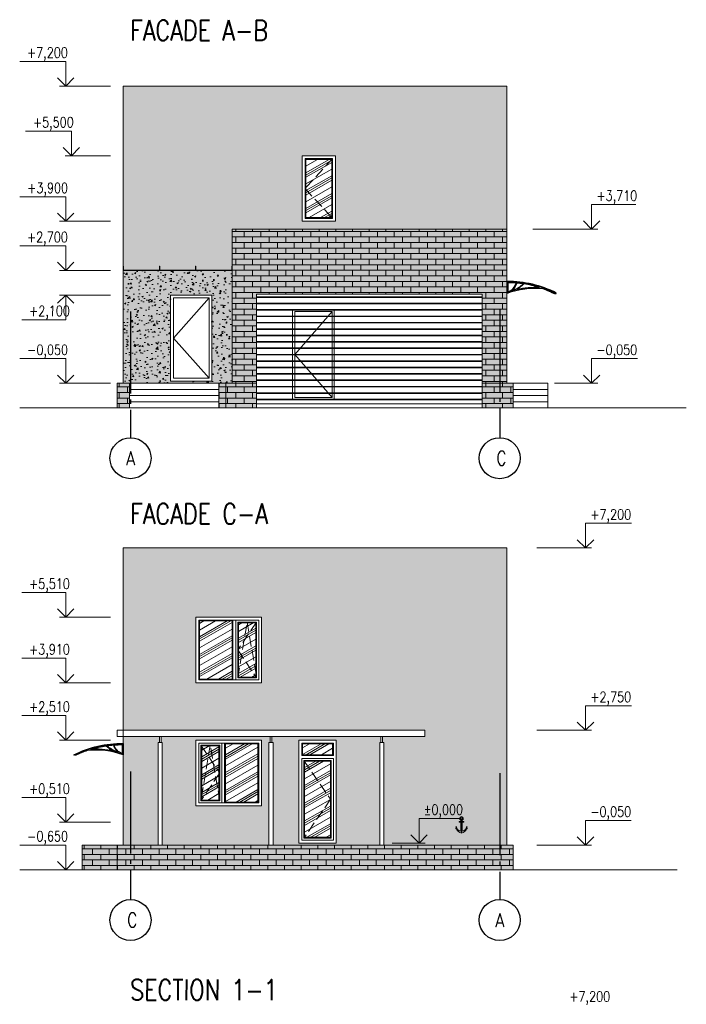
# Model space of a CAD drawing. Header units: millimetres. Extents: x 53645 to 137188, y 78097 to 135542.
# Tile 179 of 256: x 88493 to 104742, y 111525 to 135542. Entities that reach past the tile are written whole.
import ezdxf

# ---------------------------------------------------------------- set-up
doc = ezdxf.new("R2010")
doc.units = ezdxf.units.MM
for name, pattern in [('CONTI', [0]), ('GOST2.303 4', [7, 5, -2, 0]), ('GOST2.303 5', [24, 20, -1.5, 1, -1.5])]:
    doc.linetypes.add(name, pattern=pattern)
doc.layers.add('_METALL CONSTR', color=7, linetype='Continuous', true_color=0x373f43)
doc.layers.add('axis_dim', color=40, linetype='CONTI')
doc.layers.add('wall', color=7, linetype='Continuous')
for name, color, linetype, lineweight in [('doors_windows', 4, 'Continuous', 5), ('hatch', 7, 'Continuous', 5), ('mark', 4, 'Continuous', 15), ('Wall2', 40, 'Continuous', 5)]:
    doc.layers.add(name, color=color, linetype=linetype, lineweight=lineweight)
doc.styles.add('$DDT_AUDIT_GENERATED_(7E2899)_FixedEmptyName', font='ltypeshp.shx')
doc.styles.add('GOST 2.304', font='CS_Gost2304.shx', dxfattribs={"width": 0.8, "oblique": 15})
pattern_1 = [(50, (28734.67, -25969.97), (364.36934, -31.87817), [38.1, -419.1]), (355, (28734.67, -25969.97), (-70.48684, 382.1137), [30.48, -335.2812]), (100.45144, (28765.03, -25972.63), (293.8825, 350.2355), [32.38, -356.1805]), (46.1842, (28734.67, -25868.37), (542.1581, -84.0847), [57.15, -628.65]), (96.63556, (28779.85, -25875.4), (474.8083, 494.8522), [48.57, -534.2712]), (351.18415, (28734.67, -25868.4), (474.8083, 494.8522), [45.72, -502.9195]), (21, (28785.47, -25893.77), (303.2288, -204.5304), [38.1, -419.1]), (326, (28785.47, -25893.77), (123.60406, 368.3759), [30.48, -335.28]), (71.45144, (28810.74, -25910.8), (426.83284, 163.84554), [32.38, -356.1799]), (37.5, (28734.67, -25969.97), (6.17721, 169.11008), [0, -331.216, 0, -340.36, 0, -336.55]), (7.5, (28734.67, -25969.97), (133.63933, 200.36115), [0, -194.056, 0, -323.596, 0, -128.27]), (327.5, (28621.38, -25969.97), (271.18119, -11.45749), [0, -127, 0, -396.24, 0, -525.78]), (317.5, (28570.58, -25969.97), (296.25836, 50.85298), [0, -165.1, 0, -263.144, 0, -373.38])]
pattern_2 = [(0, (28734.67, -25969.97), (0, 135.4836), []), (90, (28734.67, -25969.97), (-203.2, 135.4836), [135.4836, -135.4836])]

# ---------------------------------------------------------------- blocks, each defined once
blk = doc.blocks.new('roof')
at = {"layer": '_METALL CONSTR', "ltscale": 50}
for points in [[(136002, 141584), (136002, 141314, 0.117954), (135129, 141422, 0.032253), (134833, 141296), (134824, 141314, -0.121584)], [(135592, 141537, 0.083647), (135766, 141406, 0.073117), (135212, 141450, -0.039069)], [(135611, 141540, -0.015642), (135766, 141557, 0.17575), (135893, 141372, 0.0051), (135856, 141383, -0.11537)], [(135782, 141558, -0.020051), (135982, 141564), (135982, 141343, 0.00066), (135977, 141344, -0.244155)]]:
    blk.add_lwpolyline(points, format="xyb", close=True, dxfattribs=at)
blk.add_lwpolyline([(136002, 141594), (136007, 141594), (136007, 141314), (136002, 141314)], close=True, dxfattribs=at)
at = {"layer": 'doors_windows', "color": 5, "lineweight": 25, "ltscale": 50}
blk.add_lwpolyline([(136002, 141594), (136002, 141584, 0.123492), (134807, 141305), (134802, 141314, -0.123475)], format="xyb", close=True, dxfattribs=at)

msp = doc.modelspace()

# ---------------------------------------------------------------- hatches: boundary and pattern name
at = {"layer": 'hatch', "ltscale": 75, "true_color": 0xcfd0cf}
h = msp.add_hatch(color=254, dxfattribs=at)
h.paths.add_polyline_path([(100368.8, 133924.5), (91018.8, 133924.5), (91018.8, 129529.5), (91023.8, 129529.5), (91023.8, 129429.5), (91901.3, 129429.5), (91901.3, 129479.5), (91901.3, 129529.5), (91906.3, 129529.5), (91906.3, 129429.5), (92781.3, 129429.5), (92781.3, 129479.5), (92781.3, 129529.5), (92786.3, 129529.5), (92786.3, 129429.5), (93663.8, 129429.5), (93663.8, 129479.5), (93663.8, 129529.5), (93668.8, 130434.5), (100368.8, 130434.5)])
h.paths.add_polyline_path([(96188.8, 132224.5), (96188.8, 130624.5), (95378.8, 130624.5), (95378.8, 132224.5)], flags=16)
at = {"layer": 'hatch', "ltscale": 75}
h = msp.add_hatch(dxfattribs=at)
h.set_pattern_fill('AR-CONC', color=252, scale=2, style=0)
h.set_pattern_definition(pattern_1)
h.paths.add_polyline_path([(100368.8, 133924.5), (91018.8, 133924.5), (91018.8, 129529.5), (91023.8, 129529.5), (91023.8, 129429.5), (91901.3, 129429.5), (91901.3, 129479.5), (91901.3, 129529.5), (91906.3, 129529.5), (91906.3, 129429.5), (92781.3, 129429.5), (92781.3, 129479.5), (92781.3, 129529.5), (92786.3, 129529.5), (92786.3, 129429.5), (93663.8, 129429.5), (93663.8, 129479.5), (93663.8, 129529.5), (93668.8, 130434.5), (100368.8, 130434.5)])
h.paths.add_polyline_path([(96188.8, 132244.5), (96188.8, 130624.5), (95378.8, 130624.5), (95378.8, 132244.5)], flags=16)
at = {"layer": 'hatch', "ltscale": 50, "true_color": 0xb0cfd8}
h = msp.add_hatch(dxfattribs=at)
h.set_pattern_fill('PLASTI', color=9, scale=1500, angle=30, style=0)
h.set_pattern_definition([(30, (76590, -2611.1), (-187.5, 324.7595), []), (30, (76566.54, -2570.5), (-187.5, 324.7595), []), (30, (76543.1, -2529.9), (-187.5, 324.7595), []), (30, (76472.8, -2408.1), (-187.5, 324.7595), [])])
h.paths.add_polyline_path([(95468.8, 132154.5), (96098.8, 132154.5), (96098.8, 130714.5), (95468.8, 130714.5)])
at = {"layer": 'hatch', "ltscale": 75, "true_color": 0x3f3a3a}
for points in [[(93668.8, 130434.5), (100368.8, 130434.5), (100368.8, 126674.5), (99768.8, 126674.5), (99768.8, 128844.5), (94268.8, 128844.5), (94268.8, 126674.5), (93668.8, 126674.5)], [(90018.8, 115408.4), (100518.8, 115408.4), (100518.8, 114808.4), (90018.8, 114808.4)]]:
    msp.add_hatch(color=250, dxfattribs=at).paths.add_polyline_path(points)
at = {"layer": 'hatch', "ltscale": 75}
h = msp.add_hatch(dxfattribs=at)
h.set_pattern_fill('AR-BRSTD', color=8, scale=2, style=0)
h.set_pattern_definition(pattern_2)
h.paths.add_polyline_path([(93668.8, 130434.5), (100368.8, 130434.5), (100368.8, 126674.5), (99768.8, 126674.5), (99768.8, 128844.5), (94268.8, 128844.5), (94268.8, 126674.5), (93668.8, 126674.5)])
at = {"layer": 'hatch', "ltscale": 75, "true_color": 0xcfd0cf}
h = msp.add_hatch(color=254, dxfattribs=at)
h.paths.add_polyline_path([(93668.8, 129424.5), (91018.8, 129424.5), (91018.8, 126674.5), (91168.8, 126674.5), (93668.8, 126674.5)])
h.paths.add_polyline_path([(92168.8, 128824.5), (93178.8, 128824.5), (93178.8, 126724.5), (92168.8, 126724.5)], flags=16)
at = {"layer": 'hatch', "ltscale": 75}
h = msp.add_hatch(dxfattribs=at)
h.set_pattern_fill('AR-CONC', color=252, scale=2, style=0)
h.set_pattern_definition(pattern_1)
h.paths.add_polyline_path([(93668.8, 129424.5), (91018.8, 129424.5), (91018.8, 126674.5), (91168.8, 126674.5), (93668.8, 126674.5)])
h.paths.add_polyline_path([(92168.8, 128848.5), (93178.8, 128848.5), (93178.8, 126724.5), (92168.8, 126724.5)], flags=16)
h = msp.add_hatch(dxfattribs=at)
h.set_pattern_fill('JIS_LC_8A', color=252, scale=20, angle=315, style=0)
h.set_pattern_definition([(0, (28734.67, -25969.97), (6e-14, 156), []), (0, (28748.81, -25984.12), (6e-14, 156), [])])
h.paths.add_polyline_path([(94268.8, 126174.5), (99768.8, 126174.5), (99768.8, 128844.5), (94268.8, 128844.5)])
at = {"layer": 'hatch', "ltscale": 75, "true_color": 0x3f3a3a}
h = msp.add_hatch(color=250, dxfattribs=at)
h.paths.add_polyline_path([(99768.8, 126674.5), (100518.8, 126674.5), (100518.8, 126074.5), (99768.8, 126074.5)])
h.paths.add_polyline_path([(93348.9, 126674.5), (94268.8, 126674.5), (94268.8, 126074.5), (93348.9, 126074.5)])
h.paths.add_polyline_path([(91168.8, 126674.5), (90868.8, 126674.5), (90868.8, 126074.5), (91168.8, 126074.5)])
at = {"layer": 'hatch', "ltscale": 75, "true_color": 0x2e2e2e}
h = msp.add_hatch(dxfattribs=at)
h.set_pattern_fill('AR-BRSTD', color=250, scale=2, style=0)
h.set_pattern_definition(pattern_2)
h.paths.add_polyline_path([(99768.8, 126674.5), (100518.8, 126674.5), (100518.8, 126074.5), (99768.8, 126074.5)])
h.paths.add_polyline_path([(93348.9, 126674.5), (94268.8, 126674.5), (94268.8, 126074.5), (93348.9, 126074.5)])
h.paths.add_polyline_path([(91168.8, 126674.5), (90868.8, 126674.5), (90868.8, 126074.5), (91168.8, 126074.5)])
at = {"layer": 'hatch', "ltscale": 75, "true_color": 0xcfd0cf}
h = msp.add_hatch(color=254, dxfattribs=at)
h.paths.add_polyline_path([(96208.8, 117968.4), (96208.8, 115458.4), (95298.8, 115458.4), (95298.8, 117968.4)], flags=16)
h.paths.add_polyline_path([(94388.8, 119368.4), (92788.8, 119368.4), (92788.8, 120968.4), (94388.8, 120968.4)], flags=16)
h.paths.add_polyline_path([(94388.8, 117968.4), (94388.8, 116368.4), (92788.8, 116368.4), (92788.8, 117968.4)], flags=16)
h.paths.add_polyline_path([(97298.8, 118058.4), (97298.8, 118058.4), (97338.8, 118058.4), (97338.8, 117908.4), (97368.8, 117908.4), (97368.8, 115408.4), (100368.8, 115408.4), (100368.8, 122658.4), (91018.8, 122658.4), (91018.8, 118208.4), (98368.8, 118208.4), (98368.8, 118058.4), (97338.8, 118058.4)])
h.paths.add_polyline_path([(91898.4, 117908.4), (91898.4, 118058.4), (91938.4, 118058.4), (91938.4, 117908.4)], flags=17)
h.paths.add_polyline_path([(91968.4, 117908.4), (91968.4, 115408.4), (94568.5, 115408.4), (94568.5, 117908.4), (94598.5, 117908.4), (94598.5, 118058.4), (94638.5, 118058.4), (94638.5, 117908.4), (94668.5, 117908.4), (94668.5, 115408.4), (97268.8, 115408.4), (97268.8, 117908.4), (97298.8, 117908.4), (97298.8, 118058.4), (91018.8, 118058.4), (91018.8, 115408.4), (91868.4, 115408.4), (91868.4, 117908.4)])
at = {"layer": 'hatch', "ltscale": 75}
h = msp.add_hatch(dxfattribs=at)
h.set_pattern_fill('AR-CONC', color=252, scale=2, style=0)
h.set_pattern_definition([(50, (75030.08, -37236.07), (364.36934, -31.87817), [38.1, -419.1]), (355, (75030.1, -37236.07), (-70.4868, 382.1137), [30.48, -335.2812]), (100.45144, (75060.45, -37238.72), (293.8825, 350.2355), [32.38, -356.1805]), (46.1842, (75030.1, -37134.47), (542.1581, -84.0847), [57.15, -628.65]), (96.63556, (75075.26, -37141.5), (474.8083, 494.8522), [48.57, -534.2712]), (351.18415, (75030.1, -37134.47), (474.8083, 494.8522), [45.72, -502.9195]), (21, (75080.88, -37159.87), (303.2288, -204.5304), [38.1, -419.1]), (326, (75080.9, -37159.87), (123.6041, 368.3759), [30.48, -335.28]), (71.45144, (75106.15, -37176.9), (426.83284, 163.8455), [32.38, -356.1799]), (37.5, (75030.08, -37236.07), (6.17721, 169.11008), [0, -331.216, 0, -340.36, 0, -336.55]), (7.5, (75030.08, -37236.07), (133.63933, 200.36115), [0, -194.056, 0, -323.596, 0, -128.27]), (327.5, (74916.8, -37236.07), (271.18119, -11.45749), [0, -127, 0, -396.24, 0, -525.78]), (317.5, (74866, -37236.07), (296.25836, 50.85298), [0, -165.1, 0, -263.144, 0, -373.38])])
h.paths.add_polyline_path([(96208.8, 117968.4), (96208.8, 115458.4), (95298.8, 115458.4), (95298.8, 117968.4)], flags=16)
h.paths.add_polyline_path([(94388.8, 119368.4), (92788.8, 119368.4), (92788.8, 120958.4), (94388.8, 120958.4)], flags=16)
h.paths.add_polyline_path([(94388.8, 117968.4), (94388.8, 116368.4), (92788.8, 116368.4), (92788.8, 117968.4)], flags=16)
h.paths.add_polyline_path([(97298.8, 118058.4), (97298.8, 118058.4), (97338.8, 118058.4), (97338.8, 117908.4), (97368.8, 117908.4), (97368.8, 115408.4), (100368.8, 115408.4), (100368.8, 122658.4), (91018.8, 122658.4), (91018.8, 118208.4), (98368.8, 118208.4), (98368.8, 118058.4), (97338.8, 118058.4)])
h.paths.add_polyline_path([(91898.4, 117908.4), (91898.4, 118058.4), (91938.4, 118058.4), (91938.4, 117908.4)], flags=17)
h.paths.add_polyline_path([(91968.4, 117908.4), (91968.4, 115408.4), (94568.5, 115408.4), (94568.5, 117908.4), (94598.5, 117908.4), (94598.5, 118058.4), (94638.5, 118058.4), (94638.5, 117908.4), (94668.5, 117908.4), (94668.5, 115408.4), (97268.8, 115408.4), (97268.8, 117908.4), (97298.8, 117908.4), (97298.8, 118058.4), (91018.8, 118058.4), (91018.8, 115408.4), (91868.4, 115408.4), (91868.4, 117908.4)])
at = {"layer": 'hatch', "ltscale": 50, "true_color": 0xb0cfd8}
h = msp.add_hatch(dxfattribs=at)
h.set_pattern_fill('PLASTI', color=9, scale=1500, angle=30, style=0)
h.set_pattern_definition([(30, (73960, -13947.2), (-187.5, 324.7595), []), (30, (73936.55, -13906.6), (-187.5, 324.7595), []), (30, (73913.1, -13866), (-187.5, 324.7595), []), (30, (73842.8, -13744.2), (-187.5, 324.7595), [])])
h.paths.add_polyline_path([(92878.8, 120878.4), (93668.8, 120878.4), (93668.8, 119458.4), (92878.8, 119458.4)])
h = msp.add_hatch(dxfattribs=at)
h.set_pattern_fill('PLASTI', color=9, scale=1500, angle=30, style=0)
h.set_pattern_definition([(30, (74880, -13997.2), (-187.5, 324.7595), []), (30, (74856.55, -13956.6), (-187.5, 324.7595), []), (30, (74833.1, -13916), (-187.5, 324.7595), []), (30, (74762.8, -13794.2), (-187.5, 324.7595), [])])
h.paths.add_polyline_path([(93828.8, 120828.4), (94248.8, 120828.4), (94248.8, 119508.4), (93828.8, 119508.4)])
h = msp.add_hatch(dxfattribs=at)
h.set_pattern_fill('PLASTI', color=9, scale=1500, angle=30, style=0)
h.set_pattern_definition([(30, (152014.66, 22959.3), (-187.5, 324.7595), []), (30, (151991.22, 22999.88), (-187.5, 324.7595), []), (30, (151967.8, 23040.47), (-187.5, 324.7595), []), (30, (151897.47, 23162.26), (-187.5, 324.7595), [])])
h.paths.add_polyline_path([(93348.8, 117828.4), (92928.8, 117828.4), (92928.8, 116508.4), (93348.8, 116508.4)])
h = msp.add_hatch(dxfattribs=at)
h.set_pattern_fill('PLASTI', color=9, scale=1500, angle=30, style=0)
h.set_pattern_definition([(30, (151094.66, 23009.3), (-187.5, 324.7595), []), (30, (151071.22, 23049.88), (-187.5, 324.7595), []), (30, (151047.8, 23090.47), (-187.5, 324.7595), []), (30, (150977.47, 23212.26), (-187.5, 324.7595), [])])
h.paths.add_polyline_path([(94298.8, 117878.4), (93508.8, 117878.4), (93508.8, 116458.4), (94298.8, 116458.4)])
h = msp.add_hatch(dxfattribs=at)
h.set_pattern_fill('PLASTI', color=9, scale=1500, angle=30, style=0)
h.set_pattern_definition([(30, (76390, -16867.2), (-187.5, 324.7595), []), (30, (76366.55, -16826.6), (-187.5, 324.7595), []), (30, (76343.1, -16786), (-187.5, 324.7595), []), (30, (76272.8, -16664.22), (-187.5, 324.7595), [])])
h.paths.add_polyline_path([(95388.8, 117878.4), (96118.8, 117878.4), (96118.8, 117613.4), (95388.8, 117613.4)])
h = msp.add_hatch(dxfattribs=at)
h.set_pattern_fill('PLASTI', color=9, scale=1500, angle=30, style=0)
h.set_pattern_definition([(30, (76390, -17217.2), (-187.5, 324.7595), []), (30, (76366.55, -17176.6), (-187.5, 324.7595), []), (30, (76343.1, -17136), (-187.5, 324.7595), []), (30, (76272.8, -17014.22), (-187.5, 324.7595), [])])
h.paths.add_polyline_path([(95438.8, 117453.4), (96068.8, 117453.4), (96068.8, 115598.4), (95438.8, 115598.4)])
at = {"layer": 'hatch', "ltscale": 75, "true_color": 0x2e2e2e}
h = msp.add_hatch(dxfattribs=at)
h.set_pattern_fill('AR-BRSTD', color=250, scale=2, style=0)
h.set_pattern_definition([(0, (75030.08, -37236.07), (0, 135.4836), []), (90, (75030.08, -37236.07), (-203.2, 135.4836), [135.4836, -135.4836])])
h.paths.add_polyline_path([(90018.8, 115408.4), (100518.8, 115408.4), (100518.8, 114808.4), (90018.8, 114808.4)])

# ---------------------------------------------------------------- linework, layer by layer
at = {"layer": 'axis_dim', "linetype": 'GOST2.303 5', "lineweight": 25, "ltscale": 100}
for points in [[(91193.8, 128425.7), (91193.8, 125346.2)], [(100193.8, 128467.9), (100193.8, 125346.2)], [(91193.8, 117201.8), (91193.8, 114080.2)], [(100193.8, 117159.6), (100193.8, 114080.2)], [(100193.8, 117159.6), (100193.8, 114080.2)]]:
    msp.add_lwpolyline(points, dxfattribs=at)
at = {"layer": 'axis_dim', "color": 18, "linetype": 'Continuous', "lineweight": 25, "ltscale": 100, "true_color": 0x000000}
for centre in [(91193.8, 124846.2), (100193.8, 124846.2), (91193.8, 113580.2), (100193.8, 113580.2), (100193.8, 113580.2)]:
    msp.add_circle(centre, 500, dxfattribs=at)
at = {"layer": 'doors_windows', "lineweight": 20, "ltscale": 50}
for points in [[(95448.8, 132154.5), (96118.8, 132154.5), (96118.8, 130694.5), (95448.8, 130694.5)], [(95468.8, 132134.5), (96098.8, 132134.5), (96098.8, 130714.5), (95468.8, 130714.5)], [(92858.8, 120898.4), (94318.8, 120898.4), (94318.8, 119438.4), (92858.8, 119438.4)], [(92878.8, 120878.4), (93668.8, 120878.4), (93668.8, 119458.4), (92878.8, 119458.4)], [(93688.8, 120898.4), (93758.8, 120898.4), (93758.8, 119438.4), (93688.8, 119438.4)], [(93808.8, 120848.4), (94268.8, 120848.4), (94268.8, 119488.4), (93808.8, 119488.4)], [(93828.8, 120828.4), (94248.8, 120828.4), (94248.8, 119508.4), (93828.8, 119508.4)], [(94318.8, 117898.4), (92858.8, 117898.4), (92858.8, 116438.4), (94318.8, 116438.4)], [(93368.8, 117848.4), (92908.8, 117848.4), (92908.8, 116488.4), (93368.8, 116488.4)], [(93348.8, 117828.4), (92928.8, 117828.4), (92928.8, 116508.4), (93348.8, 116508.4)], [(93488.8, 117898.4), (93418.8, 117898.4), (93418.8, 116438.4), (93488.8, 116438.4)], [(94298.8, 117878.4), (93508.8, 117878.4), (93508.8, 116458.4), (94298.8, 116458.4)], [(95368.8, 117593.4), (96138.8, 117593.4), (96138.8, 117898.4), (95368.8, 117898.4)], [(95388.8, 117613.4), (96118.8, 117613.4), (96118.8, 117878.4), (95388.8, 117878.4)], [(95368.8, 117523.4), (96138.8, 117523.4), (96138.8, 115528.4), (95368.8, 115528.4)], [(95418.8, 117473.4), (96088.8, 117473.4), (96088.8, 115578.4), (95418.8, 115578.4)], [(95438.8, 117453.4), (96068.8, 117453.4), (96068.8, 115598.4), (95438.8, 115598.4)]]:
    msp.add_lwpolyline(points, close=True, dxfattribs=at)
at = {"layer": 'doors_windows', "linetype": 'GOST2.303 4', "lineweight": 20, "ltscale": 50}
for points in [[(96118.8, 132154.5), (95448.8, 131424.5), (96118.8, 130694.5)], [(94268.8, 120848.4), (93808.8, 120168.4), (94268.8, 119488.4)], [(93808.8, 119488.4), (94038.8, 120848.4), (94268.8, 119488.4)], [(92908.8, 117848.4), (93368.8, 117168.4), (92908.8, 116488.4)], [(93368.8, 116488.4), (93138.8, 117848.4), (92908.8, 116488.4)], [(95418.8, 117473.4), (96068.8, 116525.9), (95418.8, 115578.4)]]:
    msp.add_lwpolyline(points, dxfattribs=at)
at = {"layer": 'mark', "linetype": 'Continuous', "ltscale": 100}
for points in [[(89614.7, 134524.5), (88492.7, 134524.5)], [(89614.7, 133924.5), (89614.7, 134524.5)], [(89614.7, 133924.5), (89414.7, 134124.5)], [(89614.7, 133924.5), (89814.7, 134124.5)], [(90705.8, 133924.5), (89464.7, 133924.5)], [(89753.5, 132824.5), (88636.5, 132824.5)], [(89753.5, 132224.5), (89753.5, 132824.5)], [(89753.5, 132224.5), (89553.5, 132424.5)], [(89753.5, 132224.5), (89953.5, 132424.5)], [(90705.8, 132224.5), (89603.5, 132224.5)], [(89614.7, 131224.5), (88497.7, 131224.5)], [(89614.7, 130624.5), (89614.7, 131224.5)], [(102433.1, 130434.5), (102433.1, 131034.5)], [(102433.1, 131034.5), (103510.1, 131034.5)], [(89614.7, 130624.5), (89414.7, 130824.5)], [(89614.7, 130624.5), (89814.7, 130824.5)], [(90705.8, 130624.5), (89464.7, 130624.5)], [(101001.5, 130434.5), (102583.1, 130434.5)], [(102433.1, 130434.5), (102233.1, 130634.5)], [(102433.1, 130434.5), (102633.1, 130634.5)], [(89614.7, 130024.5), (88492.7, 130024.5)], [(89614.7, 129424.5), (89614.7, 130024.5)], [(89614.7, 129424.5), (89414.7, 129624.5)], [(89614.7, 129424.5), (89814.7, 129624.5)], [(90705.8, 129424.5), (89464.7, 129424.5)], [(89614.7, 128824.5), (89414.7, 128624.5)], [(90705.8, 128824.5), (89464.7, 128824.5)], [(89614.7, 128824.5), (89614.7, 128224.5)], [(89614.7, 128824.5), (89814.7, 128624.5)], [(89614.7, 128224.5), (88542.7, 128224.5)], [(89614.7, 127274.5), (88497.7, 127274.5)], [(89614.7, 126674.5), (89614.7, 127274.5)], [(102433.1, 126674.5), (102433.1, 127274.5)], [(102433.1, 127274.5), (103550.1, 127274.5)], [(89614.7, 126674.5), (89414.7, 126874.5)], [(89614.7, 126674.5), (89814.7, 126874.5)], [(102433.1, 126674.5), (102233.1, 126874.5)], [(102433.1, 126674.5), (102633.1, 126874.5)], [(90705.8, 126674.5), (89464.7, 126674.5)], [(101527.6, 126674.5), (102583.1, 126674.5)], [(102284.5, 122658.4), (102284.5, 123258.4)], [(102284.5, 123258.4), (103406.5, 123258.4)], [(102284.5, 122658.4), (102084.5, 122858.4)], [(102284.5, 122658.4), (102484.5, 122858.4)], [(101098.3, 122658.4), (102434.5, 122658.4)], [(89614.7, 121568.4), (88542.7, 121568.4)], [(89614.7, 120968.4), (89614.7, 121568.4)], [(89614.7, 120968.4), (89414.7, 121168.4)], [(89614.7, 120968.4), (89814.7, 121168.4)], [(90705.8, 120968.4), (89464.7, 120968.4)], [(89614.7, 119968.4), (88542.7, 119968.4)], [(89614.7, 119368.4), (89614.7, 119968.4)], [(89614.7, 119368.4), (89414.7, 119568.4)], [(90705.8, 119368.4), (89464.7, 119368.4)], [(89614.7, 119368.4), (89814.7, 119568.4)], [(102284.5, 118208.4), (102284.5, 118808.4)], [(102284.5, 118808.4), (103406.5, 118808.4)], [(89614.7, 118568.4), (88542.7, 118568.4)], [(89614.7, 117968.4), (89614.7, 118568.4)], [(102284.5, 118208.4), (102084.5, 118408.4)], [(102284.5, 118208.4), (102484.5, 118408.4)], [(89614.7, 117968.4), (89414.7, 118168.4)], [(89614.7, 117968.4), (89814.7, 118168.4)], [(101098.3, 118208.4), (102434.5, 118208.4)], [(90705.8, 117968.4), (89464.7, 117968.4)], [(89614.7, 116568.4), (88542.7, 116568.4)], [(89614.7, 115968.4), (89614.7, 116568.4)], [(89614.7, 115968.4), (89414.7, 116168.4)], [(89614.7, 115968.4), (89814.7, 116168.4)], [(98227.5, 115458.4), (98227.5, 116058.4)], [(98227.5, 116058.4), (99262.5, 116058.4)], [(102284.5, 115408.4), (102284.5, 116008.4)], [(102284.5, 116008.4), (103401.5, 116008.4)], [(90705.8, 115968.4), (89464.7, 115968.4)], [(98227.5, 115458.4), (98027.5, 115658.4)], [(98227.5, 115458.4), (98427.5, 115658.4)], [(102284.5, 115408.4), (102084.5, 115608.4)], [(102284.5, 115408.4), (102484.5, 115608.4)], [(89614.7, 115408.4), (88497.7, 115408.4)], [(89614.7, 114808.4), (89614.7, 115408.4)], [(97569.3, 115458.4), (98377.5, 115458.4)], [(101098.3, 115408.4), (102434.5, 115408.4)], [(89614.7, 114808.4), (89414.7, 115008.4)], [(90705.8, 114808.4), (89464.7, 114808.4)], [(89614.7, 114808.4), (89814.7, 115008.4)]]:
    msp.add_lwpolyline(points, dxfattribs=at)
at = {"layer": 'Wall2', "color": 18, "linetype": 'ByBlock', "ltscale": 3.333333, "true_color": 0x000000}
for points in [[(93668.8, 126674.5), (93668.8, 130434.5), (100368.8, 130434.5), (100368.8, 133924.5), (91018.8, 133924.5), (91018.8, 126674.5)], [(95378.8, 132224.5), (96188.8, 132224.5), (96188.8, 130624.5), (95378.8, 130624.5)], [(95378.8, 132224.5), (96188.8, 132224.5), (96188.8, 130624.5), (95378.8, 130624.5)], [(93668.8, 130434.5), (100368.8, 130434.5), (100368.8, 126674.5), (99768.8, 126674.5), (99768.8, 128844.5), (94268.8, 128844.5), (94268.8, 126674.5), (93668.8, 126674.5)], [(91018.8, 129429.5), (91023.8, 129429.5), (91023.8, 129529.5), (91018.8, 129529.5)], [(91901.3, 129429.5), (91906.3, 129429.5), (91906.3, 129529.5), (91901.3, 129529.5)], [(92781.3, 129429.5), (92786.3, 129429.5), (92786.3, 129529.5), (92781.3, 129529.5)], [(93663.8, 129429.5), (93668.8, 129429.5), (93668.8, 129529.5), (93663.8, 129529.5)], [(91018.8, 129424.5), (93668.8, 129424.5), (93668.8, 129429.5), (91018.8, 129429.5)], [(93178.8, 128824.5), (92168.8, 128824.5), (92168.8, 126724.5), (93178.8, 126724.5)], [(93108.8, 128754.5), (92238.8, 128754.5), (92238.8, 126794.5), (93108.8, 126794.5)], [(94268.8, 126174.5), (99768.8, 126174.5), (99768.8, 128844.5), (94268.8, 128844.5)], [(95146.3, 128474.5), (96156.3, 128474.5), (96156.3, 126274.5), (95146.3, 126274.5)], [(95196.3, 128424.5), (96106.3, 128424.5), (96106.3, 126324.5), (95196.3, 126324.5)], [(91168.8, 126674.5), (90868.8, 126674.5), (90868.8, 126074.5), (91168.8, 126074.5)], [(91168.8, 126674.5), (93348.9, 126674.5), (93348.9, 126524.5), (91168.8, 126524.5)], [(93348.9, 126674.5), (94268.8, 126674.5), (94268.8, 126074.5), (93348.9, 126074.5)], [(93348.9, 126674.5), (94268.8, 126674.5), (94268.8, 126074.5), (93348.9, 126074.5)], [(93518.8, 126674.5), (94268.8, 126674.5), (94268.8, 126074.5), (93518.8, 126074.5)], [(99768.8, 126674.5), (100518.8, 126674.5), (100518.8, 126074.5), (99768.8, 126074.5)], [(99768.8, 126674.5), (100518.8, 126674.5), (100518.8, 126074.5), (99768.8, 126074.5)], [(100518.8, 126674.5), (101368.8, 126674.5), (101368.8, 126524.5), (100518.8, 126524.5)], [(91168.8, 126524.5), (93348.9, 126524.5), (93348.9, 126374.5), (91168.8, 126374.5)], [(91168.8, 126374.5), (93348.9, 126374.5), (93348.9, 126224.5), (91168.8, 126224.5)], [(100518.8, 126524.5), (101368.8, 126524.5), (101368.8, 126374.5), (100518.8, 126374.5)], [(100518.8, 126374.5), (101368.8, 126374.5), (101368.8, 126224.5), (100518.8, 126224.5)], [(91168.8, 126224.5), (93348.9, 126224.5), (93348.9, 126074.5), (91168.8, 126074.5)], [(94268.8, 126174.5), (99768.8, 126174.5), (99768.8, 126074.5), (94268.8, 126074.5)], [(100518.8, 126224.5), (101368.8, 126224.5), (101368.8, 126074.5), (100518.8, 126074.5)], [(91018.8, 115408.4), (100368.8, 115408.4), (100368.8, 122658.4), (91018.8, 122658.4)], [(92788.8, 120968.4), (94388.8, 120968.4), (94388.8, 119368.4), (92788.8, 119368.4)], [(94388.8, 120968.4), (92788.8, 120968.4), (92788.8, 119368.4), (94388.8, 119368.4)], [(90868.8, 118208.4), (98368.8, 118208.4), (98368.8, 118058.4), (90868.8, 118058.4)], [(91898.4, 118058.4), (91938.4, 118058.4), (91938.4, 117908.4), (91898.4, 117908.4)], [(92788.8, 117968.4), (94388.8, 117968.4), (94388.8, 116368.4), (92788.8, 116368.4)], [(92788.8, 117968.4), (94388.8, 117968.4), (94388.8, 116368.4), (92788.8, 116368.4)], [(94598.5, 118058.4), (94638.5, 118058.4), (94638.5, 117908.4), (94598.5, 117908.4)], [(95298.8, 117968.4), (96208.8, 117968.4), (96208.8, 115458.4), (95298.8, 115458.4)], [(95298.8, 117968.4), (96208.8, 117968.4), (96208.8, 115458.4), (95298.8, 115458.4)], [(95298.8, 117968.4), (96208.8, 117968.4), (96208.8, 115458.4), (95298.8, 115458.4)], [(97298.8, 118058.4), (97338.8, 118058.4), (97338.8, 117908.4), (97298.8, 117908.4)], [(91868.4, 117908.4), (91968.4, 117908.4), (91968.4, 115408.4), (91868.4, 115408.4)], [(94568.5, 117908.4), (94668.5, 117908.4), (94668.5, 115408.4), (94568.5, 115408.4)], [(97268.8, 117908.4), (97368.8, 117908.4), (97368.8, 115408.4), (97268.8, 115408.4)], [(90018.8, 115408.4), (90868.8, 115408.4), (90868.8, 114808.4), (90018.8, 114808.4)], [(90018.8, 115408.4), (100518.8, 115408.4), (100518.8, 114808.4), (90018.8, 114808.4)]]:
    msp.add_lwpolyline(points, close=True, dxfattribs=at)
for points in [[(91018.8, 129429.5), (91018.8, 129479.5), (91023.8, 129479.5)], [(91901.3, 129429.5), (91901.3, 129479.5), (91906.3, 129479.5)], [(92781.3, 129429.5), (92781.3, 129479.5), (92786.3, 129479.5)], [(93663.8, 129429.5), (93663.8, 129479.5), (93668.8, 129479.5)], [(93108.8, 128754.5), (92238.8, 127774.5), (93108.8, 126794.5)], [(96106.3, 128424.5), (95196.3, 127374.5), (96106.3, 126324.5)], [(93668.8, 126674.5), (93518.8, 126674.5), (93518.8, 126074.5)], [(100518.8, 126674.5), (100368.8, 126674.5)], [(88492.7, 126074.5), (104742.4, 126074.5)], [(99249, 116016.4), (99249, 115986.6)], [(99262.5, 116016.4), (99262.5, 115701.7)], [(99276.1, 115986.6), (99276.1, 116016.4)], [(99132.2, 115873.8), (99120.9, 115806.4)], [(99120.9, 115806.4), (99136.9, 115806.4)], [(99249, 115986.6), (99208.1, 115986.6)], [(99208.1, 115986.6), (99208.1, 115964.4)], [(99208.1, 115964.4), (99249, 115964.4)], [(99249, 115964.4), (99243, 115750.6)], [(99316.9, 115986.6), (99276.1, 115986.6)], [(99282.1, 115750.6), (99276.1, 115964.4)], [(99276.1, 115964.4), (99316.9, 115964.4)], [(99316.9, 115964.4), (99316.9, 115986.6)], [(99388.2, 115806.4), (99404.2, 115806.4)], [(99404.2, 115806.4), (99392.9, 115873.8)], [(91018.8, 115408.4), (100368.8, 115408.4)], [(104518.5, 114808.4), (88492.7, 114808.4)]]:
    msp.add_lwpolyline(points, dxfattribs=at)
msp.add_circle((99262.5, 116058.4), 25, dxfattribs=at)
for centre, radius, start, end in [((99262.5, 116058.4), 44.2, 287.84941, 252.15059), ((99294.5, 115867.7), 169.1, 201.2429, 259.11021), ((99230.6, 115867.7), 169.1, 280.88979, 338.7571)]:
    msp.add_arc(centre, radius, start, end, dxfattribs=at)
at = {"layer": 'Wall2', "color": 18, "linetype": 'ByBlock', "ltscale": 3.333333, "true_color": 0x000000, "extrusion": (0, 0, -1)}
for centre, start, end in [((-99252.6, 115870.7), 274.57326, 1.50216), ((-99272.5, 115870.7), 178.49784, 265.42674)]:
    msp.add_arc(centre, 120.5, start, end, dxfattribs=at)

# ---------------------------------------------------------------- block references
at = {"layer": 'wall', "xscale": -1}
msp.add_blockref('roof', (236375.9, -12439.4), dxfattribs=at)
at = {"layer": 'wall'}
msp.add_blockref('roof', (-44988.2, -23705.5), dxfattribs=at)

# ---------------------------------------------------------------- texts
at = {"layer": 'axis_dim', "color": 18, "linetype": 'Continuous', "lineweight": 25, "ltscale": 100, "true_color": 0x000000, "char_height": 350, "attachment_point": 1, "style": 'GOST 2.304'}
for s, insert, width in [('\\Fsimplex.shx;\\W0.8000000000;\\Q0.2617993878;\\T1.0000000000;\\o\\lА', (91067.2, 125021.2), 492.949), ('{\\Fsimplex|c0;\\Q0.2618;C}', (100109.3, 125021.2), 528.868), ('{\\Fsimplex|c0;\\Q0.2618;C}', (91109.3, 113755.2), 528.868), ('\\Fsimplex.shx;\\W0.8000000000;\\Q0.2617993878;\\T1.0000000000;\\o\\lА', (100067.2, 113755.2), 492.949), ('\\Fsimplex.shx;\\W0.8000000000;\\Q0.2617993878;\\T1.0000000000;\\o\\lА', (100067.2, 113755.2), 492.949)]:
    msp.add_mtext(s, dxfattribs=dict(at, insert=insert, width=width))
at = {"layer": 'mark', "linetype": 'Continuous', "ltscale": 100, "attachment_point": 1}
for s, insert, char_height, width, style in [('{\\Fsimplex|c0;\\Q0.2618;\\W0.8;FACADE A-B}', (91183.1, 135533.3), 500, 6038.242, '$DDT_AUDIT_GENERATED_(7E2899)_FixedEmptyName'), ('\\Fsimplex.shx;\\W0.8000000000;\\Q0.2617993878;\\T1.0000000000;\\o\\l+7,200', (88671.4, 134864.5), 250, 1253.816, 'GOST 2.304'), ('\\Fsimplex.shx;\\W0.8000000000;\\Q0.2617993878;\\T1.0000000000;\\o\\l+5,500', (88815.3, 133164.5), 250, 1253.816, 'GOST 2.304'), ('\\Fsimplex.shx;\\W0.8000000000;\\Q0.2617993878;\\T1.0000000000;\\o\\l+3,900', (88676.4, 131564.5), 250, 1253.816, 'GOST 2.304'), ('\\Fsimplex.shx;\\W0.8000000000;\\Q0.2617993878;\\T1.0000000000;\\o\\l+3,710', (102551.8, 131374.5), 250, 1215.72, 'GOST 2.304'), ('\\Fsimplex.shx;\\W0.8000000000;\\Q0.2617993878;\\T1.0000000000;\\o\\l+2,700', (88671.4, 130364.5), 250, 1253.816, 'GOST 2.304'), ('\\Fsimplex.shx;\\W0.8000000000;\\Q0.2617993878;\\T1.0000000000;\\o\\l+2,100', (88721.4, 128564.5), 250, 1215.72, 'GOST 2.304'), ('\\Fsimplex.shx;\\W0.8000000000;\\Q0.2617993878;\\T1.0000000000;\\o\\l-0,050', (88676.4, 127614.5), 250, 1253.816, 'GOST 2.304'), ('\\Fsimplex.shx;\\W0.8000000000;\\Q0.2617993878;\\T1.0000000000;\\o\\l-0,050', (102551.8, 127614.5), 250, 1253.816, 'GOST 2.304'), ('{\\Fsimplex|c0;\\Q0.2618;\\W0.8;FACADE C-A}', (91183.1, 123741.4), 500, 6038.242, '$DDT_AUDIT_GENERATED_(7E2899)_FixedEmptyName'), ('\\Fsimplex.shx;\\W0.8000000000;\\Q0.2617993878;\\T1.0000000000;\\o\\l+7,200', (102403.2, 123598.4), 250, 1253.816, 'GOST 2.304'), ('\\Fsimplex.shx;\\W0.8000000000;\\Q0.2617993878;\\T1.0000000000;\\o\\l+5,510', (88721.4, 121908.4), 250, 1215.72, 'GOST 2.304'), ('\\Fsimplex.shx;\\W0.8000000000;\\Q0.2617993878;\\T1.0000000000;\\o\\l+3,910', (88721.4, 120308.4), 250, 1215.72, 'GOST 2.304'), ('\\Fsimplex.shx;\\W0.8000000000;\\Q0.2617993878;\\T1.0000000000;\\o\\l+2,750', (102403.2, 119148.4), 250, 1253.816, 'GOST 2.304'), ('\\Fsimplex.shx;\\W0.8000000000;\\Q0.2617993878;\\T1.0000000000;\\o\\l+2,510', (88721.4, 118908.4), 250, 1215.72, 'GOST 2.304'), ('\\Fsimplex.shx;\\W0.8000000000;\\Q0.2617993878;\\T1.0000000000;\\o\\l+0,510', (88721.4, 116908.4), 250, 1215.72, 'GOST 2.304'), ('{\\Fsimplex|c0;\\Q0.2618;%%P\\Fsimplex|c204;0,000}', (98339.8, 116398.4), 250, 1012.622, 'GOST 2.304'), ('\\Fsimplex.shx;\\W0.8000000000;\\Q0.2617993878;\\T1.0000000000;\\o\\l-0,050', (102403.2, 116348.4), 250, 1253.816, 'GOST 2.304'), ('\\Fsimplex.shx;\\W0.8000000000;\\Q0.2617993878;\\T1.0000000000;\\o\\l-0,650', (88676.4, 115748.4), 250, 1253.816, 'GOST 2.304'), ('{\\Fsimplex|c0;\\Q0.2618;\\W0.8;SECTION 1-1}', (91183.1, 112126.3), 500, 6038.242, '$DDT_AUDIT_GENERATED_(7E2899)_FixedEmptyName'), ('\\Fsimplex.shx;\\W0.8000000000;\\Q0.2617993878;\\T1.0000000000;\\o\\l+7,200', (101891.7, 111840), 250, 1253.816, 'GOST 2.304')]:
    msp.add_mtext(s, dxfattribs=dict(at, insert=insert, char_height=char_height, width=width, style=style))

doc.saveas('drawing.dxf')
